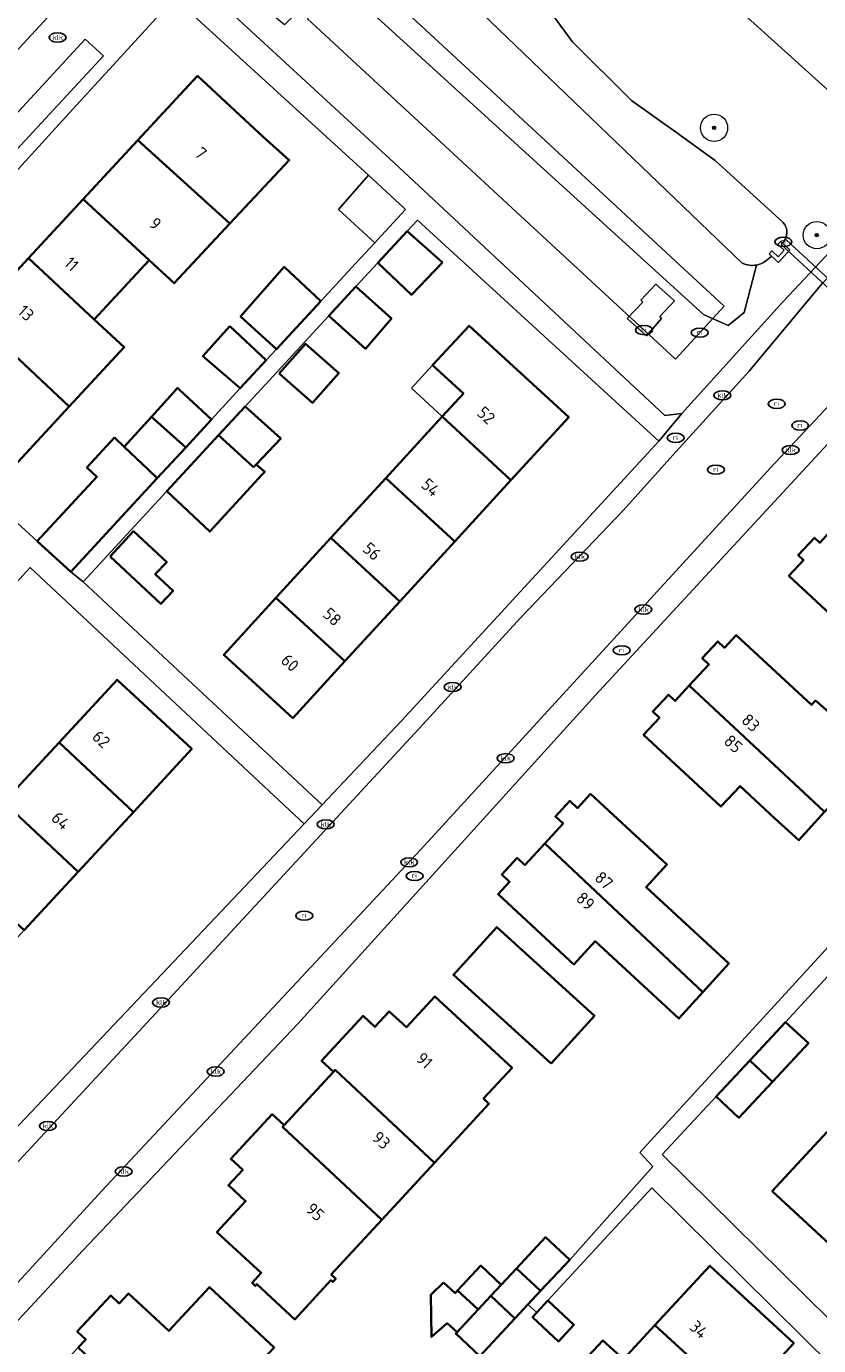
# Model space of a CAD drawing. Header units: metres. Extents: x 103671 to 105190, y 427150 to 429171.
# Tile 254 of 256: x 103780 to 103838, y 428865 to 428962. Entities that reach past the tile are written whole.
import ezdxf
from ezdxf.enums import TextEntityAlignment as Align

# ---------------------------------------------------------------- set-up
doc = ezdxf.new("R2010")
doc.units = ezdxf.units.M
for name, color, linetype, lineweight in [('B-WE-GR-BEPLANTING_CULTUUR_BODEMBEDEKKER-GV', 253, 'Continuous', 18), ('B-WE-GR-BOOM-S', 253, 'Continuous', 25), ('B-WE-IE-MEUBILAIR-S', 253, 'Continuous', 25), ('B-WE-IE-TERREINAFSCHEIDING_KUNSTMATIG_MUUR-GV', 253, 'Continuous', 18), ('B-WE-KW-KUNSTWERK_DUIKER-GV', 253, 'Continuous', 18), ('B-WE-OG-BEBOUWING-GV', 253, 'Continuous', 35), ('B-WE-OG-BEBOUWING-T18', 7, 'Continuous', 18), ('B-WE-OG-BEBOUWING_BEZINKTANK-GV', 253, 'Continuous', 18), ('B-WE-OG-BEBOUWING_OVERBOUWING-GV', 253, 'Continuous', 18), ('B-WE-OG-TERREIN_BEGROEID-GV', 253, 'Continuous', 18), ('B-WE-OG-TERREIN_ERF-GV', 253, 'Continuous', 18), ('B-WE-OG-WATER_SLOOT-GV', 253, 'Continuous', 18), ('B-WE-VH-GESLOTENVERHARDING_BETON-GV', 253, 'Continuous', 18), ('B-WE-VH-OPENVERHARDING-GV', 253, 'Continuous', 18), ('B-WE-VH-OPENVERHARDING_BETONSTRAATSTEEN-GV', 253, 'Continuous', 18), ('B-WE-VH-OPENVERHARDING_TEGEL-GV', 253, 'Continuous', 18)]:
    doc.layers.add(name, color=color, linetype=linetype, lineweight=lineweight)
doc.styles.add('NLCS-ISO', font='NLCS-ISO.ttf')
doc.styles.add('NLCS-ISO-M500-T18', font='NLCS-ISO.ttf', dxfattribs={"height": 0.9})

# ---------------------------------------------------------------- blocks, each defined once
blk = doc.blocks.new('SIE-MEUBILAIR_PUT_RIOOLPUT-SO')
blk.add_ellipse((0, 0), major_axis=(1.25, 0), ratio=0.54)
at = {"style": 'NLCS-ISO'}
blk.add_text('ri', height=0.75, dxfattribs=at).set_placement((-0.04, 0.07), align=Align.MIDDLE_CENTER)
blk = doc.blocks.new('SIE-MEUBILAIR_PUT_KOLK-SO')
blk.add_ellipse((0, 0), major_axis=(1.25, 0), ratio=0.54)
at = {"style": 'NLCS-ISO'}
blk.add_text('klk', height=0.75, dxfattribs=at).set_placement((0.03, 0), align=Align.MIDDLE_CENTER)
blk = doc.blocks.new('SGR-BOOM_GBKN-SO')
at = {"linetype": 'ByBlock', "lineweight": 18}
h = blk.add_hatch(color=0, dxfattribs=at)
h.dxf.hatch_style = 1
edge = h.paths.add_edge_path()
edge.add_arc((0, 0), 0.25, 0, 360)
at = {"color": 0, "linetype": 'ByBlock', "lineweight": 18}
for radius in [2, 0.25]:
    blk.add_circle((0, 0), radius, dxfattribs=at)
at = {"color": 0, "linetype": 'ByBlock', "lineweight": 18, "style": 'NLCS-ISO'}
blk.add_attdef('SOORT', (2.5, 0), '', height=1.5, dxfattribs=at)

msp = doc.modelspace()

# ---------------------------------------------------------------- linework, layer by layer
at = {"layer": 'B-WE-GR-BEPLANTING_CULTUUR_BODEMBEDEKKER-GV', "flags": 128}
for points in [[(103832.296, 428945.03), (103807.533, 428968.807), (103807.339, 428969.916)], [(103802.144, 428966.105), (103829.436, 428941.256), (103831.252, 428940.439), (103832.433, 428941.392), (103833.35, 428944.897)]]:
    msp.add_lwpolyline(points, dxfattribs=at)
at = {"layer": 'B-WE-GR-BEPLANTING_CULTUUR_BODEMBEDEKKER-GV'}
msp.add_lwpolyline([(103833.35, 428944.897, -0.157985), (103832.296, 428945.03)], format="xyb", dxfattribs=at)
at = {"layer": 'B-WE-IE-TERREINAFSCHEIDING_KUNSTMATIG_MUUR-GV', "flags": 128}
msp.add_lwpolyline([(103835.244, 428946.523), (103835.12, 428946.637), (103834.917, 428946.416), (103835.378, 428945.993), (103834.955, 428945.501), (103834.477, 428945.935), (103834.275, 428945.713), (103834.463, 428945.542), (103834.975, 428945.077), (103835.802, 428946.012)], close=True, dxfattribs=at)
at = {"layer": 'B-WE-KW-KUNSTWERK_DUIKER-GV', "flags": 128}
msp.add_lwpolyline([(103841.992, 428940.801), (103835.504, 428946.786), (103835.165, 428946.418), (103842.019, 428940.085)], close=True, dxfattribs=at)
at = {"layer": 'B-WE-OG-BEBOUWING-GV', "flags": 128}
for points in [[(103787.771, 428954.085), (103794.538, 428947.963), (103798.925, 428952.627), (103797.026, 428954.313), (103792.162, 428958.822)], [(103783.742, 428949.74), (103788.612, 428945.26), (103790.444, 428943.558), (103794.538, 428947.963), (103787.771, 428954.085)], [(103784.557, 428940.897), (103788.612, 428945.26), (103783.742, 428949.74), (103779.717, 428945.398)], [(103810.22, 428945.086), (103807.611, 428947.39), (103805.453, 428945.057), (103807.939, 428942.704)], [(103784.557, 428940.897), (103779.717, 428945.398), (103775.699, 428941.063), (103782.711, 428934.488), (103786.763, 428938.845)], [(103801.259, 428942.246), (103798.553, 428944.755), (103795.337, 428941.118), (103797.975, 428938.694)], [(103803.839, 428943.313), (103801.839, 428941.15), (103804.546, 428938.734), (103806.456, 428940.961)], [(103775.699, 428941.063), (103771.703, 428936.753), (103773.822, 428934.788), (103771.952, 428932.771), (103776.88, 428928.202), (103782.711, 428934.488)], [(103794.542, 428940.385), (103792.565, 428938.18), (103795.319, 428935.822), (103797.236, 428937.895)], [(103810.192, 428933.739), (103815.255, 428929.049), (103819.512, 428933.686), (103812.17, 428940.426), (103809.489, 428937.527), (103811.75, 428935.436)], [(103798.189, 428936.913), (103800.64, 428934.741), (103802.582, 428936.932), (103800.132, 428939.104)], [(103790.821, 428935.735), (103790.695, 428935.852), (103790.396, 428935.522), (103788.77, 428933.733), (103791.298, 428931.474), (103793.197, 428933.528)], [(103795.676, 428934.488), (103793.724, 428932.378), (103796.3, 428930.017), (103796.482, 428930.209), (103798.295, 428932.121)], [(103791.298, 428931.474), (103788.77, 428933.733), (103786.769, 428931.522), (103788.554, 428929.825), (103789.203, 428929.208)], [(103806.042, 428929.219), (103811.119, 428924.544), (103815.255, 428929.049), (103810.192, 428933.739)], [(103789.203, 428929.208), (103788.554, 428929.825), (103786.769, 428931.522), (103786.055, 428932.2), (103784.018, 428929.987), (103784.749, 428929.296), (103780.356, 428924.561), (103782.822, 428922.308)], [(103796.91, 428929.458), (103797.119, 428929.685), (103796.482, 428930.209), (103796.3, 428930.017), (103793.724, 428932.378), (103789.9, 428928.244), (103793.063, 428925.279)], [(103806.042, 428929.219), (103801.988, 428924.803), (103807.075, 428920.139), (103811.119, 428924.544)], [(103785.728, 428923.43), (103789.472, 428919.955), (103790.365, 428920.917), (103789.057, 428922.131), (103789.895, 428923.034), (103787.46, 428925.294)], [(103851.916, 428913.258), (103847.428, 428917.483), (103838.95, 428925.466), (103838.007, 428924.455), (103837.615, 428924.821), (103836.426, 428923.545), (103836.818, 428923.18), (103835.737, 428922.021), (103841.489, 428916.657), (103842.938, 428918.21), (103845.45, 428915.868), (103850.265, 428911.456)], [(103803.028, 428915.731), (103807.075, 428920.139), (103801.988, 428924.803), (103797.941, 428920.394)], [(103797.941, 428920.394), (103794.102, 428916.213), (103799.186, 428911.546), (103803.028, 428915.731)], [(103828.396, 428913.937), (103838.367, 428904.647), (103838.765, 428905.086), (103843.749, 428900.313), (103845.177, 428901.81), (103845.56, 428902.224), (103840.527, 428906.992), (103840.705, 428907.211), (103839.137, 428908.579), (103839.53, 428908.971), (103839.646, 428911.125), (103837.686, 428912.828), (103837.396, 428912.513), (103831.858, 428917.661), (103830.992, 428916.729), (103830.497, 428917.189), (103829.352, 428915.956), (103829.846, 428915.497)], [(103781.968, 428909.753), (103787.455, 428904.631), (103791.747, 428909.271), (103786.237, 428914.368)], [(103838.367, 428904.647), (103828.396, 428913.937), (103827.348, 428912.81), (103826.854, 428913.269), (103825.701, 428912.029), (103826.195, 428911.57), (103825.034, 428910.321), (103830.731, 428905.025), (103832.137, 428906.537), (103834.668, 428904.184), (103836.473, 428902.552)], [(103787.455, 428904.631), (103781.968, 428909.753), (103777.894, 428905.349), (103783.374, 428900.22)], [(103817.765, 428902.325), (103829.403, 428891.368), (103831.313, 428893.472), (103825.212, 428899.103), (103826.746, 428900.765), (103821.12, 428905.959), (103820.162, 428904.921), (103819.586, 428905.453), (103818.529, 428904.307), (103819.104, 428903.776)], [(103777.894, 428905.349), (103773.836, 428900.962), (103779.398, 428895.921), (103783.374, 428900.22)], [(103829.403, 428891.368), (103817.765, 428902.325), (103816.284, 428900.721), (103815.708, 428901.252), (103814.582, 428900.032), (103815.157, 428899.5), (103814.306, 428898.578), (103819.898, 428893.416), (103821.464, 428895.112), (103827.633, 428889.419)], [(103818.217, 428886.115), (103821.408, 428889.638), (103814.208, 428896.158), (103811.018, 428892.635)], [(103809.62, 428878.804), (103813.64, 428883.156), (103813.236, 428883.53), (103815.342, 428885.805), (103809.661, 428891.062), (103807.556, 428888.787), (103806.293, 428889.955), (103805.234, 428888.81), (103804.36, 428889.618), (103801.312, 428886.324), (103802.193, 428885.509), (103802.299, 428885.642)], [(103835.495, 428889.17), (103832.845, 428886.334), (103834.528, 428884.775), (103837.171, 428887.604)], [(103834.528, 428884.775), (103832.845, 428886.334), (103830.374, 428883.689), (103832.05, 428882.123)], [(103802.193, 428885.509), (103798.547, 428881.572), (103798.428, 428881.451), (103805.752, 428874.615), (103809.62, 428878.804), (103802.299, 428885.642)], [(103798.547, 428881.572), (103797.667, 428882.387), (103794.615, 428879.092), (103795.493, 428878.279), (103794.443, 428877.15), (103795.702, 428875.978), (103793.592, 428873.708), (103796.863, 428870.701), (103796.184, 428869.967), (103796.418, 428869.75), (103796.534, 428869.875), (103799.337, 428867.28), (103802, 428870.156), (103802.132, 428870.034), (103802.35, 428870.269), (103802.019, 428870.574), (103805.752, 428874.615), (103798.428, 428881.451)], [(103838.527, 428881.07), (103834.504, 428876.721), (103840.973, 428870.738), (103844.991, 428875.082)], [(103819.584, 428871.668), (103817.81, 428873.324), (103815.666, 428871.028), (103817.44, 428869.372)], [(103814.548, 428869.83), (103813.035, 428871.243), (103811.326, 428869.412), (103812.839, 428868), (103813.78, 428869.008)], [(103817.44, 428869.372), (103815.666, 428871.028), (103814.548, 428869.83), (103813.78, 428869.008), (103815.554, 428867.352), (103816.513, 428868.379)], [(103832.058, 428861.161), (103836.089, 428865.523), (103829.91, 428871.233), (103825.868, 428866.859)], [(103810.289, 428869.994), (103809.352, 428869.098), (103809.402, 428865.993), (103810.564, 428867.001), (103811.285, 428866.335), (103812.839, 428868), (103811.326, 428869.412), (103811.14, 428869.213)], [(103783.366, 428865.204), (103791.72, 428857.349), (103791.977, 428857.625), (103795.106, 428854.743), (103797.282, 428852.739), (103798.824, 428854.414), (103793.228, 428859.568), (103795.163, 428861.668), (103794.804, 428862.003), (103797.804, 428865.221), (103793.049, 428869.653), (103790.049, 428866.434), (103787.086, 428869.195), (103786.397, 428868.456), (103785.776, 428869.036), (103783.308, 428866.387), (103783.929, 428865.808)], [(103815.554, 428867.352), (103813.78, 428869.008), (103812.839, 428868), (103811.285, 428866.335), (103811.189, 428866.232), (103812.962, 428864.577)], [(103817.164, 428867.779), (103816.845, 428867.437), (103818.765, 428865.663), (103819.899, 428866.891), (103817.981, 428868.664)], [(103827.996, 428856.765), (103832.058, 428861.161), (103825.868, 428866.859), (103823.541, 428864.341), (103822.032, 428865.735), (103820.291, 428863.851), (103821.8, 428862.457)]]:
    msp.add_lwpolyline(points, close=True, dxfattribs=at)
at = {"layer": 'B-WE-OG-BEBOUWING_BEZINKTANK-GV', "flags": 128}
msp.add_lwpolyline([(103830.966, 428941.867), (103810.556, 428960.732), (103803.868, 428966.914), (103800.271, 428963.022), (103827.368, 428937.975)], close=True, dxfattribs=at)
at = {"layer": 'B-WE-OG-BEBOUWING_OVERBOUWING-GV', "flags": 128}
for points in [[(103807.499, 428948.993), (103807.391, 428949.092), (103804.754, 428951.502), (103802.563, 428948.997), (103805.226, 428946.535), (103805.435, 428946.761)], [(103810.192, 428933.739), (103811.75, 428935.436), (103809.489, 428937.527), (103807.925, 428935.839)]]:
    msp.add_lwpolyline(points, close=True, dxfattribs=at)
at = {"layer": 'B-WE-OG-TERREIN_BEGROEID-GV', "flags": 128}
for points in [[(103805.131, 428987.979), (103802.577, 428985.181), (103798.673, 428980.93), (103788.155, 428969.477), (103791.824, 428966.09), (103806.62, 428952.434), (103826.591, 428933.821), (103827.844, 428933.961), (103835.331, 428942.244), (103837.272, 428944.301), (103841.109, 428948.367), (103844.697, 428952.295)], [(103825.926, 428943.486), (103827.305, 428942.257), (103826.229, 428941.105), (103826.36, 428940.971), (103825.235, 428939.69), (103823.826, 428940.971), (103824.962, 428942.17), (103824.817, 428942.303)]]:
    msp.add_lwpolyline(points, close=True, dxfattribs=at)
for points in [[(103833.35, 428944.897), (103832.433, 428941.392), (103831.252, 428940.439), (103829.436, 428941.256), (103802.144, 428966.105), (103798.584, 428962.587), (103795.687, 428964.988), (103795.386, 428965.196), (103794.905, 428965.582), (103794.46, 428966.01), (103794.055, 428966.477), (103793.694, 428966.977), (103793.378, 428967.508), (103793.112, 428968.065), (103792.896, 428968.643), (103792.732, 428969.238), (103792.623, 428969.846), (103792.568, 428970.461), (103792.568, 428971.078), (103792.624, 428971.693), (103800.281, 428980.427), (103802.384, 428977.985), (103802.714, 428978.162), (103804.972, 428978.922)], [(103810.639, 428977.155), (103812.719, 428973.427), (103814.364, 428969.748), (103816.529, 428965.861), (103817.873, 428963.921), (103819.759, 428961.356), (103824.149, 428957.011), (103827.558, 428954.591), (103830.303, 428952.585), (103835.308, 428948.03)], [(103835.244, 428946.523), (103835.802, 428946.012), (103834.975, 428945.077), (103834.463, 428945.542), (103834.119, 428945.263)]]:
    msp.add_lwpolyline(points, dxfattribs=at)
at = {"layer": 'B-WE-OG-TERREIN_BEGROEID-GV'}
for points in [[(103835.308, 428948.03, -0.408727), (103835.244, 428946.523)], [(103834.119, 428945.263, -0.127619), (103833.35, 428944.897)]]:
    msp.add_lwpolyline(points, format="xyb", dxfattribs=at)
at = {"layer": 'B-WE-OG-TERREIN_ERF-GV', "flags": 128}
for points in [[(103826.826, 429008.795), (103824.101, 429008.642), (103822.639, 429007.163), (103816.102, 429000), (103805.131, 428987.979), (103844.697, 428952.295), (103846.838, 428954.639), (103850.594, 428958.502), (103854.614, 428962.765), (103863.774, 428972.981), (103864.662, 428973.985)], [(103807.611, 428947.39), (103810.22, 428945.086), (103807.939, 428942.704), (103805.453, 428945.057), (103803.839, 428943.313), (103806.456, 428940.961), (103804.546, 428938.734), (103801.839, 428941.15), (103795.676, 428934.488), (103798.295, 428932.121), (103796.482, 428930.209), (103797.119, 428929.685), (103796.91, 428929.458), (103793.063, 428925.279), (103789.9, 428928.244), (103783.732, 428921.577), (103799.54, 428906.86), (103801.356, 428905.169), (103803.35, 428907.272), (103807.202, 428911.334), (103826.157, 428931.937), (103808.363, 428948.203)], [(103803.028, 428915.731), (103799.186, 428911.546), (103794.102, 428916.213), (103797.941, 428920.394), (103801.988, 428924.803), (103806.042, 428929.219), (103810.192, 428933.739), (103807.925, 428935.839), (103809.489, 428937.527), (103812.17, 428940.426), (103819.512, 428933.686), (103815.255, 428929.049), (103811.119, 428924.544), (103807.075, 428920.139)], [(103802.582, 428936.932), (103800.64, 428934.741), (103798.189, 428936.913), (103800.132, 428939.104)], [(103847.872, 428917.967), (103852.416, 428913.804), (103851.916, 428913.258), (103850.265, 428911.456), (103845.45, 428915.868), (103842.938, 428918.21), (103841.489, 428916.657), (103835.737, 428922.021), (103836.818, 428923.18), (103836.426, 428923.545), (103837.615, 428924.821), (103838.007, 428924.455), (103838.95, 428925.466), (103840.739, 428927.384), (103840.346, 428927.75), (103841.487, 428928.974), (103841.879, 428928.608), (103842.735, 428929.526), (103848.393, 428924.25), (103851.239, 428921.642)], [(103790.365, 428920.917), (103789.472, 428919.955), (103785.728, 428923.43), (103787.46, 428925.294), (103789.895, 428923.034), (103789.057, 428922.131)], [(103765.364, 428867.634), (103766.158, 428868.002), (103769.818, 428871.907), (103800.018, 428903.758), (103798.218, 428905.442), (103779.845, 428922.635), (103752.272, 428892.468), (103754.658, 428890.295), (103752.764, 428888.216), (103747.117, 428882.014), (103745.828, 428880.599), (103757.068, 428870.327), (103759.903, 428868.131), (103760.631, 428867.606), (103761.08, 428867.399), (103761.865, 428867.173), (103762.426, 428867.135), (103763.418, 428867.189), (103764.353, 428867.299)], [(103777.894, 428905.349), (103781.968, 428909.753), (103786.237, 428914.368), (103791.747, 428909.271), (103787.455, 428904.631), (103783.374, 428900.22), (103779.398, 428895.921), (103775.355, 428891.551), (103771.114, 428886.966), (103767.086, 428882.612), (103763.3, 428878.52), (103759.111, 428873.991), (103758.079, 428874.946), (103753.601, 428879.088), (103757.777, 428883.602), (103756.004, 428885.234), (103759.923, 428889.381), (103761.63, 428887.767), (103765.579, 428892.037), (103769.81, 428896.61), (103773.836, 428900.962)], [(103850.965, 428894.518), (103855.079, 428898.965), (103859.172, 428903.39), (103863.347, 428907.904), (103867.624, 428912.528), (103874.093, 428906.545), (103869.811, 428901.915), (103865.669, 428897.438), (103861.548, 428892.983), (103857.463, 428888.565), (103853.274, 428884.037), (103849.189, 428879.62), (103844.991, 428875.082), (103840.973, 428870.738), (103834.504, 428876.721), (103838.527, 428881.07), (103842.725, 428885.609), (103846.838, 428890.055)], [(103817.765, 428902.325), (103819.104, 428903.776), (103818.529, 428904.307), (103819.586, 428905.453), (103820.162, 428904.921), (103821.12, 428905.959), (103826.746, 428900.765), (103825.212, 428899.103), (103831.313, 428893.472), (103829.403, 428891.368), (103827.633, 428889.419), (103821.464, 428895.112), (103819.898, 428893.416), (103814.306, 428898.578), (103815.157, 428899.5), (103814.582, 428900.032), (103815.708, 428901.252), (103816.284, 428900.721)], [(103821.408, 428889.638), (103818.217, 428886.115), (103811.018, 428892.635), (103814.208, 428896.158)], [(103809.62, 428878.804), (103805.752, 428874.615), (103802.019, 428870.574), (103802.35, 428870.269), (103802.132, 428870.034), (103802, 428870.156), (103799.337, 428867.28), (103796.534, 428869.875), (103796.418, 428869.75), (103796.184, 428869.967), (103796.863, 428870.701), (103793.592, 428873.708), (103795.702, 428875.978), (103794.443, 428877.15), (103795.493, 428878.279), (103794.615, 428879.092), (103797.667, 428882.387), (103798.547, 428881.572), (103802.193, 428885.509), (103801.312, 428886.324), (103804.36, 428889.618), (103805.234, 428888.81), (103806.293, 428889.955), (103807.556, 428888.787), (103809.661, 428891.062), (103815.342, 428885.805), (103813.236, 428883.53), (103813.64, 428883.156)], [(103783.366, 428865.204), (103783.929, 428865.808), (103783.308, 428866.387), (103785.776, 428869.036), (103786.397, 428868.456), (103787.086, 428869.195), (103790.049, 428866.434), (103793.049, 428869.653), (103797.804, 428865.221), (103794.804, 428862.003), (103795.163, 428861.668), (103793.228, 428859.568), (103798.824, 428854.414), (103797.282, 428852.739), (103795.106, 428854.743), (103793.069, 428852.297), (103789.26, 428855.784), (103786.992, 428853.375), (103788.542, 428851.95), (103786.093, 428849.432), (103782.165, 428853.092), (103785.22, 428856.37), (103779.822, 428861.4)]]:
    msp.add_lwpolyline(points, close=True, dxfattribs=at)
for points in [[(103841.876, 428935.279), (103821.494, 428913.225), (103799.547, 428889.035), (103783.696, 428872.326), (103762.714, 428849.782), (103761.741, 428848.727), (103737.237, 428822.156), (103715.277, 428798.454), (103696.327, 428777.846)], [(103838.367, 428904.647), (103836.473, 428902.552), (103834.668, 428904.184), (103832.137, 428906.537), (103830.731, 428905.025), (103825.034, 428910.321), (103826.195, 428911.57), (103825.701, 428912.029), (103826.854, 428913.269), (103827.348, 428912.81), (103828.396, 428913.937), (103829.846, 428915.497), (103829.352, 428915.956), (103830.497, 428917.189), (103830.992, 428916.729), (103831.858, 428917.661), (103837.396, 428912.513), (103837.686, 428912.828), (103839.646, 428911.125)], [(103838.926, 428863.844), (103825.629, 428876.953), (103817.981, 428868.664), (103819.899, 428866.891), (103818.765, 428865.663), (103816.845, 428867.437), (103817.164, 428867.779), (103816.513, 428868.379), (103815.554, 428867.352), (103812.962, 428864.577), (103811.189, 428866.232), (103811.285, 428866.335), (103810.564, 428867.001), (103809.402, 428865.993), (103809.352, 428869.098), (103810.289, 428869.994), (103811.14, 428869.213), (103811.326, 428869.412), (103813.035, 428871.243), (103814.548, 428869.83), (103815.666, 428871.028), (103817.81, 428873.324), (103819.584, 428871.668), (103825.718, 428878.536), (103824.74, 428879.573), (103843.749, 428900.313)], [(103838.612, 428892.543), (103835.495, 428889.17), (103837.171, 428887.604), (103834.528, 428884.775), (103832.05, 428882.123), (103830.374, 428883.689), (103826.386, 428879.421), (103840.51, 428865.496)], [(103820.291, 428863.851), (103822.032, 428865.735), (103823.541, 428864.341), (103825.868, 428866.859), (103829.91, 428871.233), (103836.089, 428865.523), (103832.058, 428861.161)]]:
    msp.add_lwpolyline(points, dxfattribs=at)
at = {"layer": 'B-WE-OG-WATER_SLOOT-GV', "flags": 128}
for points in [[(103835.308, 428948.03), (103830.303, 428952.585), (103827.558, 428954.591), (103824.149, 428957.011), (103819.759, 428961.356), (103817.873, 428963.921), (103816.529, 428965.861), (103814.364, 428969.748), (103812.719, 428973.427), (103810.639, 428977.155)], [(103806.308, 428970.457), (103806.697, 428970.896), (103806.922, 428970.697), (103806.368, 428970.073), (103806.763, 428969.728), (103807.321, 428970.342), (103807.54, 428970.137), (103807.339, 428969.916), (103807.533, 428968.807), (103832.296, 428945.03)], [(103834.119, 428945.263), (103834.463, 428945.542), (103834.275, 428945.713), (103834.477, 428945.935), (103834.955, 428945.501), (103835.378, 428945.993), (103834.917, 428946.416), (103835.12, 428946.637), (103835.244, 428946.523)]]:
    msp.add_lwpolyline(points, dxfattribs=at)
at = {"layer": 'B-WE-OG-WATER_SLOOT-GV'}
for points in [[(103835.244, 428946.523, 0.408727), (103835.308, 428948.03)], [(103832.296, 428945.03, 0.157985), (103833.35, 428944.897)], [(103833.35, 428944.897, 0.127619), (103834.119, 428945.263)]]:
    msp.add_lwpolyline(points, format="xyb", dxfattribs=at)
at = {"layer": 'B-WE-VH-GESLOTENVERHARDING_BETON-GV', "flags": 128}
msp.add_lwpolyline([(103825.926, 428943.486), (103824.817, 428942.303), (103824.962, 428942.17), (103823.826, 428940.971), (103825.235, 428939.69), (103826.36, 428940.971), (103826.229, 428941.105), (103827.305, 428942.257)], close=True, dxfattribs=at)
at = {"layer": 'B-WE-VH-OPENVERHARDING-GV', "flags": 128}
for points in [[(103859.071, 428956.331), (103877.88, 428976.705), (103873.567, 428980.72), (103845.378, 428950.704), (103838.184, 428943.531), (103832.806, 428937.08), (103827.181, 428930.906), (103823.558, 428926.849), (103815.963, 428918.922), (103808.768, 428911.069), (103790.663, 428891.516), (103773.009, 428872.521), (103772.02, 428871.398), (103767.99, 428867.101)], [(103767.024, 428866.161), (103755.871, 428853.757), (103760.427, 428849.852), (103785.11, 428876.754), (103808.601, 428901.857), (103834.384, 428929.959), (103859.071, 428956.331)], [(103841.109, 428948.367), (103837.272, 428944.301), (103835.331, 428942.244), (103827.844, 428933.961), (103826.157, 428931.937), (103807.202, 428911.334), (103803.35, 428907.272), (103801.356, 428905.169), (103800.018, 428903.758), (103769.818, 428871.907), (103766.158, 428868.002), (103765.364, 428867.634), (103766.753, 428865.948)], [(103823.558, 428926.849), (103827.181, 428930.906), (103832.806, 428937.08), (103838.184, 428943.531)], [(103767.99, 428867.101), (103772.02, 428871.398), (103773.009, 428872.521), (103790.663, 428891.516), (103808.768, 428911.069), (103815.963, 428918.922), (103823.558, 428926.849)]]:
    msp.add_lwpolyline(points, dxfattribs=at)
msp.add_lwpolyline([(103841.876, 428935.279), (103842.652, 428936.119), (103843.043, 428936.543), (103872.386, 428968.325), (103879.071, 428975.605), (103877.88, 428976.705), (103859.071, 428956.331), (103834.384, 428929.959), (103808.601, 428901.857), (103785.11, 428876.754), (103760.427, 428849.852), (103761.741, 428848.727), (103762.714, 428849.782), (103783.696, 428872.326), (103799.547, 428889.035), (103821.494, 428913.225)], close=True, dxfattribs=at)
at = {"layer": 'B-WE-VH-OPENVERHARDING_BETONSTRAATSTEEN-GV', "flags": 128}
for points in [[(103765.745, 428949.234), (103767.085, 428948.013), (103785.726, 428968.117), (103784.412, 428969.331)], [(103783.888, 428961.523), (103772.634, 428949.355), (103773.948, 428948.126), (103785.23, 428960.308)]]:
    msp.add_lwpolyline(points, close=True, dxfattribs=at)
at = {"layer": 'B-WE-VH-OPENVERHARDING_TEGEL-GV', "flags": 128}
for points in [[(103782.475, 428955.795), (103790.463, 428964.566), (103784.486, 428970.42), (103764.288, 428948.675), (103762.793, 428947.066), (103762.364, 428947.436), (103757.623, 428942.248), (103760.791, 428939.37), (103762.804, 428937.994), (103764.653, 428936.338), (103765.956, 428937.72)], [(103765.745, 428949.234), (103784.412, 428969.331), (103785.726, 428968.117), (103767.085, 428948.013)], [(103793.197, 428933.528), (103795.319, 428935.822), (103792.565, 428938.18), (103794.542, 428940.385), (103797.236, 428937.895), (103797.975, 428938.694), (103795.337, 428941.118), (103798.553, 428944.755), (103801.259, 428942.246), (103803.806, 428945), (103805.226, 428946.535), (103802.563, 428948.997), (103804.754, 428951.502), (103790.463, 428964.566), (103782.475, 428955.795), (103765.956, 428937.72), (103780.356, 428924.561), (103784.749, 428929.296), (103784.018, 428929.987), (103786.055, 428932.2), (103786.769, 428931.522), (103788.77, 428933.733), (103790.396, 428935.522), (103790.695, 428935.852), (103790.821, 428935.735)], [(103783.888, 428961.523), (103785.23, 428960.308), (103773.948, 428948.126), (103772.634, 428949.355)], [(103782.711, 428934.488), (103776.88, 428928.202), (103771.952, 428932.771), (103773.822, 428934.788), (103771.703, 428936.753), (103775.699, 428941.063), (103779.717, 428945.398), (103783.742, 428949.74), (103787.771, 428954.085), (103792.162, 428958.822), (103797.026, 428954.313), (103798.925, 428952.627), (103794.538, 428947.963), (103790.444, 428943.558), (103788.612, 428945.26), (103784.557, 428940.897), (103786.763, 428938.845)], [(103764.653, 428936.338), (103778.77, 428923.693), (103750.99, 428893.617), (103749.111, 428891.578), (103743.402, 428885.379), (103741.048, 428887.547), (103739.816, 428886.209), (103745.828, 428880.599), (103747.117, 428882.014), (103744.731, 428884.187), (103750.39, 428890.401), (103752.272, 428892.468), (103779.845, 428922.635), (103798.218, 428905.442), (103800.018, 428903.758), (103801.356, 428905.169), (103799.54, 428906.86), (103783.732, 428921.577), (103782.822, 428922.308), (103780.356, 428924.561), (103765.956, 428937.72)]]:
    msp.add_lwpolyline(points, close=True, dxfattribs=at)
for points in [[(103790.463, 428964.566), (103804.754, 428951.502), (103807.391, 428949.092), (103807.499, 428948.993), (103805.435, 428946.761), (103805.226, 428946.535), (103803.806, 428945), (103801.259, 428942.246), (103797.975, 428938.694), (103797.236, 428937.895), (103795.319, 428935.822), (103793.197, 428933.528), (103791.298, 428931.474), (103789.203, 428929.208), (103782.822, 428922.308), (103783.732, 428921.577), (103789.9, 428928.244), (103793.724, 428932.378), (103795.676, 428934.488), (103801.839, 428941.15), (103803.839, 428943.313), (103805.453, 428945.057), (103807.611, 428947.39), (103808.363, 428948.203), (103826.157, 428931.937), (103827.844, 428933.961), (103826.591, 428933.821), (103806.62, 428952.434), (103791.824, 428966.09)], [(103843.749, 428900.313), (103824.74, 428879.573), (103825.718, 428878.536), (103819.584, 428871.668), (103817.44, 428869.372), (103816.513, 428868.379), (103817.164, 428867.779), (103817.981, 428868.664), (103825.629, 428876.953), (103838.926, 428863.844), (103813.445, 428836.573), (103806.57, 428829.067), (103804.662, 428826.985), (103806.131, 428825.911), (103812.781, 428832.959), (103815.055, 428835.4), (103838.32, 428813.472)], [(103840.51, 428865.496), (103826.386, 428879.421), (103830.374, 428883.689), (103832.845, 428886.334), (103835.495, 428889.17), (103838.612, 428892.543)]]:
    msp.add_lwpolyline(points, dxfattribs=at)

# ---------------------------------------------------------------- block references
at = {"layer": 'B-WE-GR-BOOM-S', "xscale": 0.5, "yscale": 0.5, "zscale": 0.5}
for p in [(103830.222, 428954.997), (103837.788, 428947.1)]:
    msp.add_blockref('SGR-BOOM_GBKN-SO', p, dxfattribs=at)
at = {"layer": 'B-WE-IE-MEUBILAIR-S', "xscale": 0.5, "yscale": 0.5, "zscale": 0.5}
for name, p in [('SIE-MEUBILAIR_PUT_KOLK-SO', (103781.86, 428961.65)), ('SIE-MEUBILAIR_PUT_RIOOLPUT-SO', (103835.335, 428946.602)), ('SIE-MEUBILAIR_PUT_RIOOLPUT-SO', (103825.062, 428940.107)), ('SIE-MEUBILAIR_PUT_RIOOLPUT-SO', (103829.167, 428939.921)), ('SIE-MEUBILAIR_PUT_KOLK-SO', (103830.84, 428935.3)), ('SIE-MEUBILAIR_PUT_RIOOLPUT-SO', (103834.837, 428934.681)), ('SIE-MEUBILAIR_PUT_RIOOLPUT-SO', (103836.564, 428933.087)), ('SIE-MEUBILAIR_PUT_RIOOLPUT-SO', (103827.392, 428932.177)), ('SIE-MEUBILAIR_PUT_KOLK-SO', (103835.86, 428931.28)), ('SIE-MEUBILAIR_PUT_RIOOLPUT-SO', (103830.361, 428929.83)), ('SIE-MEUBILAIR_PUT_KOLK-SO', (103820.32, 428923.43)), ('SIE-MEUBILAIR_PUT_KOLK-SO', (103825.02, 428919.54)), ('SIE-MEUBILAIR_PUT_RIOOLPUT-SO', (103823.42, 428916.53)), ('SIE-MEUBILAIR_PUT_KOLK-SO', (103810.96, 428913.83)), ('SIE-MEUBILAIR_PUT_KOLK-SO', (103814.87, 428908.59)), ('SIE-MEUBILAIR_PUT_KOLK-SO', (103801.61, 428903.72)), ('SIE-MEUBILAIR_PUT_KOLK-SO', (103807.76, 428900.93)), ('SIE-MEUBILAIR_PUT_RIOOLPUT-SO', (103808.159, 428899.922)), ('SIE-MEUBILAIR_PUT_RIOOLPUT-SO', (103800.027, 428896.999)), ('SIE-MEUBILAIR_PUT_KOLK-SO', (103789.48, 428890.61)), ('SIE-MEUBILAIR_PUT_KOLK-SO', (103793.51, 428885.53)), ('SIE-MEUBILAIR_PUT_KOLK-SO', (103781.14, 428881.52)), ('SIE-MEUBILAIR_PUT_KOLK-SO', (103786.72, 428878.17))]:
    msp.add_blockref(name, p, dxfattribs=at)

# ---------------------------------------------------------------- texts
at = {"layer": 'B-WE-OG-BEBOUWING-T18', "style": 'NLCS-ISO-M500-T18'}
for s, rotation, p in [('7', 317.2, (103792.417, 428953.132)), ('9', 317.1, (103789.06, 428947.944)), ('11', 317.1, (103782.881, 428944.969)), ('13', 317.1, (103779.531, 428941.365)), ('52', 317.4, (103813.435, 428933.835)), ('54', 317.4, (103809.342, 428928.523)), ('56', 317.4, (103805.021, 428923.817)), ('58', 317.5, (103802.09, 428918.999)), ('60', 317.4, (103798.982, 428915.613)), ('83', 317.1, (103832.926, 428911.207)), ('62', 317.2, (103785.074, 428909.995)), ('85', 317.1, (103831.631, 428909.65)), ('64', 317.2, (103782.089, 428903.993)), ('87', 317.3, (103822.108, 428899.603)), ('89', 317.3, (103820.748, 428898.075)), ('91', 317.2, (103808.88, 428886.335)), ('93', 317.3, (103805.713, 428880.469)), ('95', 317.3, (103800.839, 428875.191)), ('34', 317.3, (103829.098, 428866.537))]:
    msp.add_text(s, height=0.9, rotation=rotation, dxfattribs=at).set_placement(p, align=Align.MIDDLE)

doc.saveas('drawing.dxf')
